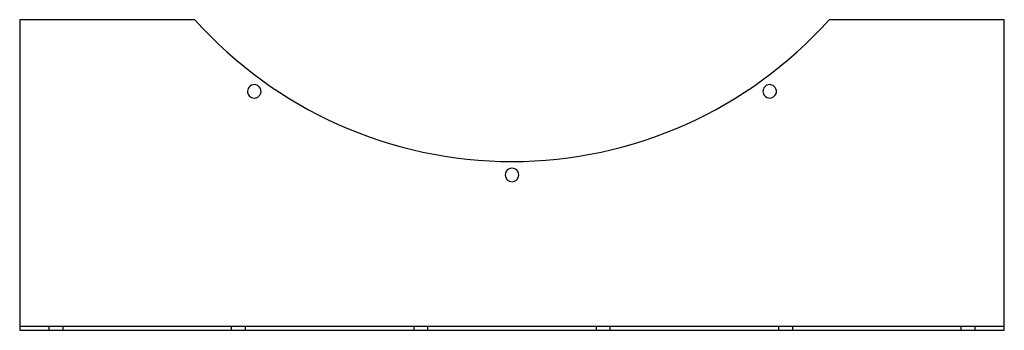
# Model space of a CAD drawing. Header units: millimetres. Extents: x -475 to 475, y -150 to 150.
import ezdxf

# ---------------------------------------------------------------- set-up
doc = ezdxf.new("R2010")
doc.units = ezdxf.units.MM
doc.layers.add('HIDDEN', color=7, linetype='Continuous')
doc.layers.add('THICK', color=7, linetype='Continuous')

msp = doc.modelspace()

# ---------------------------------------------------------------- linework, layer by layer
at = {"layer": 'HIDDEN'}
for p, q in [((-475, 150), (-475, 150)), ((-305.89, 150), (-305.89, 150)), ((305.89, 150), (305.89, 150)), ((475, 150), (475, 150)), ((-475, -146), (475, -146)), ((-475, -146), (-475, -146)), ((-475, -150), (-475, -150)), ((-446.5, -150), (-446.5, -146)), ((-433.5, -146), (-433.5, -150)), ((-270.5, -150), (-270.5, -146)), ((-257.5, -146), (-257.5, -150)), ((-94.5, -150), (-94.5, -146)), ((-81.5, -146), (-81.5, -150)), ((81.5, -150), (81.5, -146)), ((94.5, -146), (94.5, -150)), ((257.5, -150), (257.5, -146)), ((270.5, -146), (270.5, -150)), ((433.5, -150), (433.5, -146)), ((446.5, -146), (446.5, -150)), ((475, -146), (475, -146)), ((475, -150), (475, -150))]:
    msp.add_line(p, q, dxfattribs=at)
at = {"layer": 'THICK'}
for p, q in [((-305.89, 150), (-475, 150)), ((-475, 150), (-475, -150)), ((475, 150), (305.89, 150)), ((475, -150), (475, 150)), ((-475, -150), (475, -150))]:
    msp.add_line(p, q, dxfattribs=at)
for centre, radius, start, end in [((0, 423), 410, 221.74786, 318.25218), ((-248.63, 80.79), 6.5, 323.99997, 143.99999), ((248.63, 80.79), 6.5, 36.00003, 216.00001), ((-248.63, 80.79), 6.5, 143.99999, 323.99997), ((248.63, 80.79), 6.5, 216.00001, 36.00003), ((0, 0), 6.5, 0, 180.00002), ((0, 0), 6.5, 180.00002, 0)]:
    msp.add_arc(centre, radius, start, end, dxfattribs=at)

doc.saveas('drawing.dxf')
